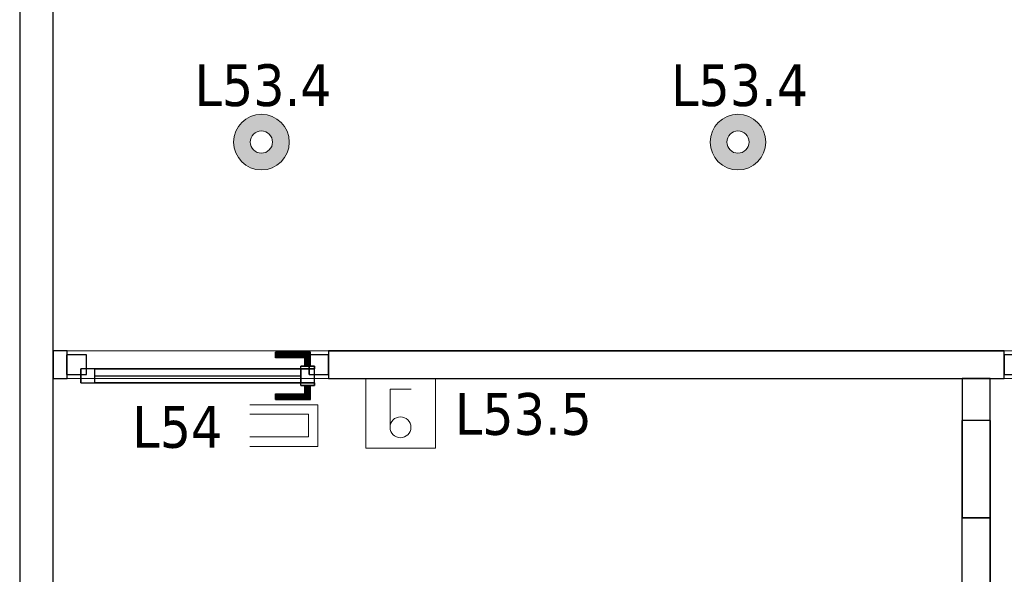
# Model space of a CAD drawing. Header units: metres. Extents: x 391.1 to 430.4, y 12.7 to 28.4.
# Tile 170 of 186: x 411.1 to 414.6, y 15.1 to 17.1. Entities that reach past the tile are written whole.
import ezdxf

# ---------------------------------------------------------------- set-up
doc = ezdxf.new("R2010")
doc.units = ezdxf.units.M
doc.layers.add('01_CARPINTERIA', color=5, linetype='Continuous', lineweight=25, true_color=0x0000ff)
for name, color, linetype, lineweight in [('A-DETL-GENF-OTLN', 7, 'Continuous', 18), ('A-GENM-____-OTLN', 7, 'Continuous', 18), ('A-WALL-____-MCUT', 7, 'Continuous', 25), ('A-WALL-____-OTLN', 7, 'Continuous', 25), ('E-ELEC-FIXT-IDEN', 7, 'Continuous', 30), ('E-LITE-____-IDEN', 7, 'Continuous', 30), ('E-LITE-EQPM-IDEN', 7, 'Continuous', 30)]:
    doc.layers.add(name, color=color, linetype=linetype, lineweight=lineweight)
doc.styles.add('Tahoma_4', font='tahoma.ttf', dxfattribs={"height": 0.15})

# ---------------------------------------------------------------- blocks, each defined once
blk = doc.blocks.new('Forma directa - LONDR55-XX_ZZ-ARQ-CAA-M3D-Londres55-155354-02_ENLLUMENAT_P0')
at = {"layer": '01_CARPINTERIA', "color": 161, "true_color": 0xaaaaff}
for p, q in [((0.0663, 0.1587), (0.065, 0.16)), ((0.065, 0.16), (0.065, 0.11)), ((0.065, 0.16), (0.0663, 0.1587)), ((0.19, 0.16), (0.065, 0.16)), ((0.07, 0.155), (0.0663, 0.1587)), ((0.0663, 0.1587), (0.0663, 0.11)), ((0.0663, 0.1587), (0.0663, 0.11)), ((0.0663, 0.1587), (0.07, 0.155)), ((0.19, 0.1587), (0.0663, 0.1587)), ((0.19, 0.1587), (0.0663, 0.1587)), ((0.075, 0.15), (0.07, 0.155)), ((0.07, 0.155), (0.07, 0.11)), ((0.07, 0.155), (0.07, 0.11)), ((0.07, 0.155), (0.075, 0.15)), ((0.19, 0.155), (0.07, 0.155)), ((0.19, 0.155), (0.07, 0.155)), ((0.075, 0.11), (0.075, 0.15)), ((0.075, 0.15), (0.075, 0.11)), ((0.075, 0.15), (0.08, 0.145)), ((0.08, 0.145), (0.075, 0.15)), ((0.075, 0.15), (0.19, 0.15)), ((0.19, 0.15), (0.075, 0.15)), ((0.08, 0.145), (0.08, 0.11)), ((0.08, 0.145), (0.0837, 0.1413)), ((0.0837, 0.1413), (0.08, 0.145)), ((0.08, 0.145), (0.08, 0.11)), ((0.19, 0.145), (0.08, 0.145)), ((0.19, 0.145), (0.08, 0.145)), ((0.19, 0.1587), (0.19, 0.16)), ((0.19, 0.16), (0.19, 0.1587)), ((0.19, 0.155), (0.19, 0.1587)), ((0.19, 0.1587), (0.19, 0.155)), ((0.19, 0.155), (0.19, 0.15)), ((0.19, 0.15), (0.19, 0.155)), ((0.19, 0.15), (0.19, 0.145)), ((0.19, 0.145), (0.19, 0.15)), ((0.19, 0.145), (0.19, 0.1413)), ((0.19, 0.1413), (0.19, 0.145)), ((0.1, 0.11), (0.05, 0.11)), ((0.05, 0.11), (0.1, 0.11)), ((0.05, 0.11), (0.05, 0.1)), ((0.05, 0.1), (0.05, 0.11)), ((0.0663, 0.11), (0.065, 0.11)), ((0.065, 0.11), (0.0663, 0.11)), ((0.07, 0.11), (0.0663, 0.11)), ((0.0663, 0.11), (0.07, 0.11)), ((0.075, 0.11), (0.07, 0.11)), ((0.07, 0.11), (0.075, 0.11)), ((0.08, 0.11), (0.075, 0.11)), ((0.075, 0.11), (0.08, 0.11)), ((0.08, 0.11), (0.0837, 0.11)), ((0.0837, 0.11), (0.08, 0.11)), ((0.0837, 0.1413), (0.0837, 0.11)), ((0.0837, 0.1413), (0.085, 0.14)), ((0.085, 0.14), (0.0837, 0.1413)), ((0.0837, 0.1413), (0.0837, 0.11)), ((0.19, 0.1413), (0.0837, 0.1413)), ((0.19, 0.1413), (0.0837, 0.1413)), ((0.0837, 0.11), (0.085, 0.11)), ((0.085, 0.11), (0.0837, 0.11)), ((0.085, 0.14), (0.085, 0.11)), ((0.19, 0.14), (0.085, 0.14)), ((0.1, 0.11), (0.1, 0.1)), ((0.1, 0.11), (0.1, 0.1)), ((0.19, 0.1413), (0.19, 0.14)), ((0.19, 0.14), (0.19, 0.1413)), ((0.1, 0.1), (0.05, 0.1)), ((0.05, 0.1), (0.1, 0.1)), ((0.1, 0.1), (0.05, 0.1)), ((0.05, 0.1), (0.05, 0.05)), ((0.1, 0.1), (0.05, 0.1)), ((0.05, 0.1), (0.05, 0.05)), ((0.1, 0.05), (0.1, 0.1)), ((0.1, 0.1), (0.1, 0.05)), ((0.1, 0.1), (0.84, 0.1)), ((0.84, 0.1), (0.1, 0.1)), ((0.1, 0.1), (0.1, 0.05)), ((0.1, 0.05), (0.1, 0.1)), ((0.84, 0.075), (0.1, 0.075)), ((0.84, 0.075), (0.1, 0.075)), ((0.84, 0.1), (0.84, 0.05)), ((0.84, 0.1), (0.84, 0.05)), ((0.89, 0.1), (0.84, 0.1)), ((0.84, 0.1), (0.84, 0.05)), ((0.89, 0.1), (0.84, 0.1)), ((0.84, 0.1), (0.84, 0.05)), ((0.89, 0.05), (0.89, 0.1)), ((0.89, 0.1), (0.89, 0.05)), ((0.07, 0.07), (0, 0.07)), ((0, 0.07), (0, 0)), ((0.07, 0.07), (0, 0.07)), ((0, 0.07), (0, 0)), ((0.05, 0.05), (0.1, 0.05)), ((0.05, 0.05), (0.1, 0.05)), ((0.05, 0.05), (0.1, 0.05)), ((0.1, 0.05), (0.05, 0.05)), ((0.05, 0.05), (0.05, 0.04)), ((0.05, 0.04), (0.05, 0.05)), ((0.05, 0.04), (0.1, 0.04)), ((0.1, 0.04), (0.05, 0.04)), ((0.0663, 0.04), (0.065, 0.04)), ((0.065, 0.04), (0.0663, 0.04)), ((0.065, 0.04), (0.065, -0.01)), ((0.07, 0.04), (0.0663, 0.04)), ((0.0663, 0.04), (0.07, 0.04)), ((0.0663, 0.04), (0.0663, -0.0087)), ((0.0663, 0.04), (0.0663, -0.0087)), ((0.07, 0), (0.07, 0.07)), ((0.07, 0.07), (0.07, 0)), ((0.07, 0.04), (0.075, 0.04)), ((0.075, 0.04), (0.07, 0.04)), ((0.07, 0.04), (0.07, -0.005)), ((0.07, 0.04), (0.07, -0.005)), ((0.075, 0.04), (0.08, 0.04)), ((0.08, 0.04), (0.075, 0.04)), ((0.075, 0), (0.075, 0.04)), ((0.075, 0.04), (0.075, 0)), ((0.08, 0.04), (0.0837, 0.04)), ((0.0837, 0.04), (0.08, 0.04)), ((0.08, 0.04), (0.08, 0.005)), ((0.08, 0.04), (0.08, 0.005)), ((0.0837, 0.04), (0.085, 0.04)), ((0.085, 0.04), (0.0837, 0.04)), ((0.0837, 0.04), (0.0837, 0.0087)), ((0.0837, 0.04), (0.0837, 0.0087)), ((0.085, 0.04), (0.085, 0.01)), ((0.1, 0.05), (0.1, 0.04)), ((0.1, 0.05), (0.1, 0.04)), ((0.1, 0.05), (0.84, 0.05)), ((0.84, 0.05), (0.1, 0.05)), ((0.84, 0.05), (0.89, 0.05)), ((0.84, 0.05), (0.89, 0.05)), ((0.94, 0.07), (0.87, 0.07)), ((0.87, 0.07), (0.87, 0)), ((0.94, 0.07), (0.87, 0.07)), ((0.87, 0.07), (0.87, 0)), ((0.94, 0), (0.94, 0.07)), ((0.94, 0.07), (0.94, 0)), ((0, 0), (0.07, 0)), ((0, 0), (0.07, 0)), ((0.075, 0), (0.07, -0.005)), ((0.08, 0.005), (0.075, 0)), ((0.075, 0), (0.08, 0.005)), ((0.19, 0), (0.075, 0)), ((0.075, 0), (0.19, 0)), ((0.0837, 0.0087), (0.08, 0.005)), ((0.08, 0.005), (0.0837, 0.0087)), ((0.08, 0.005), (0.19, 0.005)), ((0.08, 0.005), (0.19, 0.005)), ((0.085, 0.01), (0.0837, 0.0087)), ((0.0837, 0.0087), (0.085, 0.01)), ((0.0837, 0.0087), (0.19, 0.0087)), ((0.0837, 0.0087), (0.19, 0.0087)), ((0.085, 0.01), (0.19, 0.01)), ((0.19, 0.0087), (0.19, 0.01)), ((0.19, 0.01), (0.19, 0.0087)), ((0.19, 0.005), (0.19, 0.0087)), ((0.19, 0.0087), (0.19, 0.005)), ((0.19, 0.005), (0.19, 0)), ((0.19, 0), (0.19, 0.005)), ((0.19, 0), (0.19, -0.005)), ((0.19, -0.005), (0.19, 0)), ((0.87, 0), (0.94, 0)), ((0.87, 0), (0.94, 0)), ((0.065, -0.01), (0.0663, -0.0087)), ((0.0663, -0.0087), (0.065, -0.01)), ((0.065, -0.01), (0.19, -0.01)), ((0.0663, -0.0087), (0.07, -0.005)), ((0.07, -0.005), (0.0663, -0.0087)), ((0.0663, -0.0087), (0.19, -0.0087)), ((0.0663, -0.0087), (0.19, -0.0087)), ((0.07, -0.005), (0.075, 0)), ((0.07, -0.005), (0.19, -0.005)), ((0.07, -0.005), (0.19, -0.005)), ((0.19, -0.005), (0.19, -0.0087)), ((0.19, -0.0087), (0.19, -0.005)), ((0.19, -0.0087), (0.19, -0.01)), ((0.19, -0.01), (0.19, -0.0087))]:
    blk.add_line(p, q, dxfattribs=at)
blk = doc.blocks.new('Forma directa - Porta PB-155355-02_ENLLUMENAT_P0')
blk.add_blockref('Forma directa - LONDR55-XX_ZZ-ARQ-CAA-M3D-Londres55-155354-02_ENLLUMENAT_P0', (0, 0))
blk = doc.blocks.new('Family - Envans PB-155469-02_ENLLUMENAT_P0')
at = {"layer": 'A-WALL-____-OTLN', "color": 253, "true_color": 0xaaaaaa}
for p, q in [((0, 0.1), (0, 0)), ((0, 0.1), (0, 0.0414)), ((1.2571, 0.1), (0, 0.1)), ((0, 0.1), (2.4451, 0.1)), ((0, 0.1), (0, 0)), ((0, 0.1), (2.4451, 0.1)), ((1.2571, 0.1), (2.0951, 0.1)), ((2.4451, 0.1), (2.0951, 0.1)), ((2.0951, 0.1), (2.0951, 0.0001)), ((2.0951, 0.0001), (2.0951, 0.1)), ((2.4451, 0.1), (2.0951, 0.1)), ((2.0951, 0.06), (2.0951, 0.1)), ((2.4451, 0.0001), (2.4451, 0.1)), ((2.4451, 0), (2.4451, 0.1)), ((2.4451, 0), (2.4451, 0.1)), ((2.4451, 0.0001), (2.4451, 0.1)), ((0, 0.0414), (0, 0)), ((2.0951, 0.0001), (2.0951, 0.06)), ((2.0951, 0.0001), (2.4451, 0.0001)), ((2.4451, 0.0001), (2.0951, 0.0001)), ((2.2351, 0.0001), (2.0951, 0.0001)), ((2.4451, 0.0001), (2.2351, 0.0001)), ((2.4451, 0), (2.4451, 0.0001)), ((2.4451, 0), (2.4451, 0)), ((0, 0), (2.4451, 0)), ((0, 0), (1.4336, 0)), ((2.4451, 0), (0, 0)), ((1.4336, 0), (2.4451, 0))]:
    blk.add_line(p, q, dxfattribs=at)
at = {"layer": 'A-WALL-____-OTLN', "color": 253, "lineweight": 18, "true_color": 0xaaaaaa}
blk.add_line((0, 0), (2.4451, 0), dxfattribs=at)
blk = doc.blocks.new('Family - Mampara PB-155515-02_ENLLUMENAT_P0')
at = {"layer": 'A-WALL-____-MCUT', "color": 253, "true_color": 0xaaaaaa}
for p, q in [((3.0419, 0.1), (3.0419, 0)), ((5.4709, 0.1), (3.0419, 0.1)), ((5.4709, 0), (5.4709, 0.1)), ((6.4609, 0.1), (6.4109, 0.1)), ((6.4109, 0.1), (6.4109, 0)), ((6.4609, 0), (6.4609, 0.1)), ((3.0419, 0), (5.4709, 0)), ((6.4109, 0), (6.4609, 0))]:
    blk.add_line(p, q, dxfattribs=at)
at = {"layer": 'A-WALL-____-OTLN', "color": 253, "true_color": 0xaaaaaa}
for p, q in [((3.0419, 0.1), (3.0419, 0)), ((5.4709, 0.1), (3.0419, 0.1)), ((5.4709, 0), (5.4709, 0.1)), ((6.4609, 0.1), (6.4109, 0.1)), ((6.4109, 0.1), (6.4109, 0)), ((6.4609, 0), (6.4609, 0.1)), ((5.4709, 0), (3.0419, 0)), ((6.4109, 0), (6.4609, 0))]:
    blk.add_line(p, q, dxfattribs=at)
at = {"layer": 'A-WALL-____-OTLN', "color": 253, "lineweight": 18, "true_color": 0xaaaaaa}
blk.add_line((-0.0183, 0), (6.4609, 0), dxfattribs=at)
blk = doc.blocks.new('Family - Vano de puerta PB-155517-02_ENLLUMENAT_P0')
at = {"layer": 'A-GENM-____-OTLN', "color": 253, "true_color": 0xaaaaaa}
for p, q in [((414.6255, 15.8957), (414.6255, 15.7957)), ((415.5655, 15.8957), (414.6255, 15.8957)), ((414.6255, 15.8957), (414.6255, 15.7957)), ((414.6255, 15.8957), (415.5655, 15.8957)), ((415.5655, 15.7957), (415.5655, 15.8957)), ((415.5655, 15.8957), (415.5655, 15.7957)), ((414.6255, 15.7957), (415.5655, 15.7957)), ((415.5655, 15.7957), (414.6255, 15.7957))]:
    blk.add_line(p, q, dxfattribs=at)
blk = doc.blocks.new('Family - Vano de puerta PB-155519-02_ENLLUMENAT_P0')
at = {"layer": 'A-GENM-____-OTLN', "color": 253, "true_color": 0xaaaaaa}
for p, q in [((411.2564, 15.8957), (411.2564, 15.7957)), ((412.1964, 15.8957), (411.2564, 15.8957)), ((411.2564, 15.8957), (411.2564, 15.7957)), ((411.2564, 15.8957), (412.1964, 15.8957)), ((412.1964, 15.7957), (412.1964, 15.8957)), ((412.1964, 15.8957), (412.1964, 15.7957)), ((411.2564, 15.7957), (412.1964, 15.7957)), ((412.1964, 15.7957), (411.2564, 15.7957))]:
    blk.add_line(p, q, dxfattribs=at)
blk = doc.blocks.new('Family - Mampara PB-155821-02_ENLLUMENAT_P0')
at = {"layer": 'A-WALL-____-MCUT', "color": 253, "true_color": 0xaaaaaa}
for p, q in [((0, 0.1), (0, 0)), ((0.5, 0.1), (0, 0.1)), ((0.5, 0), (0.5, 0.1)), ((0, 0), (0.5, 0))]:
    blk.add_line(p, q, dxfattribs=at)
at = {"layer": 'A-WALL-____-OTLN', "color": 253, "true_color": 0xaaaaaa}
for p, q in [((0, 0.1), (0, 0)), ((0.5, 0.1), (0, 0.1)), ((0.5, 0), (0.5, 0.1)), ((0, 0), (0.5, 0))]:
    blk.add_line(p, q, dxfattribs=at)
at = {"layer": 'A-WALL-____-OTLN', "color": 253, "lineweight": 18, "true_color": 0xaaaaaa}
blk.add_line((0, 0), (0.5, 0), dxfattribs=at)
blk = doc.blocks.new('Forma directa - LONDR55-XX_ZZ-ARQ-CAA-M3D-Londres55-155926-02_ENLLUMENAT_P0')
at = {"layer": '01_CARPINTERIA', "color": 161, "true_color": 0xaaaaff}
for p, q in [((0.0663, 0.1587), (0.065, 0.16)), ((0.065, 0.16), (0.065, 0.11)), ((0.065, 0.16), (0.0663, 0.1587)), ((0.19, 0.16), (0.065, 0.16)), ((0.07, 0.155), (0.0663, 0.1587)), ((0.0663, 0.1587), (0.0663, 0.11)), ((0.0663, 0.1587), (0.0663, 0.11)), ((0.0663, 0.1587), (0.07, 0.155)), ((0.19, 0.1587), (0.0663, 0.1587)), ((0.19, 0.1587), (0.0663, 0.1587)), ((0.075, 0.15), (0.07, 0.155)), ((0.07, 0.155), (0.07, 0.11)), ((0.07, 0.155), (0.07, 0.11)), ((0.07, 0.155), (0.075, 0.15)), ((0.19, 0.155), (0.07, 0.155)), ((0.19, 0.155), (0.07, 0.155)), ((0.075, 0.11), (0.075, 0.15)), ((0.075, 0.15), (0.075, 0.11)), ((0.075, 0.15), (0.08, 0.145)), ((0.08, 0.145), (0.075, 0.15)), ((0.075, 0.15), (0.19, 0.15)), ((0.19, 0.15), (0.075, 0.15)), ((0.08, 0.145), (0.08, 0.11)), ((0.08, 0.145), (0.0837, 0.1413)), ((0.0837, 0.1413), (0.08, 0.145)), ((0.08, 0.145), (0.08, 0.11)), ((0.19, 0.145), (0.08, 0.145)), ((0.19, 0.145), (0.08, 0.145)), ((0.19, 0.1587), (0.19, 0.16)), ((0.19, 0.16), (0.19, 0.1587)), ((0.19, 0.155), (0.19, 0.1587)), ((0.19, 0.1587), (0.19, 0.155)), ((0.19, 0.155), (0.19, 0.15)), ((0.19, 0.15), (0.19, 0.155)), ((0.19, 0.15), (0.19, 0.145)), ((0.19, 0.145), (0.19, 0.15)), ((0.19, 0.145), (0.19, 0.1413)), ((0.19, 0.1413), (0.19, 0.145)), ((0.1, 0.11), (0.05, 0.11)), ((0.05, 0.11), (0.1, 0.11)), ((0.05, 0.11), (0.05, 0.1)), ((0.05, 0.1), (0.05, 0.11)), ((0.0663, 0.11), (0.065, 0.11)), ((0.065, 0.11), (0.0663, 0.11)), ((0.07, 0.11), (0.0663, 0.11)), ((0.0663, 0.11), (0.07, 0.11)), ((0.075, 0.11), (0.07, 0.11)), ((0.07, 0.11), (0.075, 0.11)), ((0.08, 0.11), (0.075, 0.11)), ((0.075, 0.11), (0.08, 0.11)), ((0.08, 0.11), (0.0837, 0.11)), ((0.0837, 0.11), (0.08, 0.11)), ((0.0837, 0.1413), (0.0837, 0.11)), ((0.0837, 0.1413), (0.085, 0.14)), ((0.085, 0.14), (0.0837, 0.1413)), ((0.0837, 0.1413), (0.0837, 0.11)), ((0.19, 0.1413), (0.0837, 0.1413)), ((0.19, 0.1413), (0.0837, 0.1413)), ((0.0837, 0.11), (0.085, 0.11)), ((0.085, 0.11), (0.0837, 0.11)), ((0.085, 0.14), (0.085, 0.11)), ((0.19, 0.14), (0.085, 0.14)), ((0.1, 0.11), (0.1, 0.1)), ((0.1, 0.11), (0.1, 0.1)), ((0.19, 0.1413), (0.19, 0.14)), ((0.19, 0.14), (0.19, 0.1413)), ((0.1, 0.1), (0.05, 0.1)), ((0.05, 0.1), (0.05, 0.05)), ((0.1, 0.1), (0.05, 0.1)), ((0.05, 0.1), (0.05, 0.05)), ((0.1, 0.1), (0.05, 0.1)), ((0.05, 0.1), (0.1, 0.1)), ((0.1, 0.1), (0.84, 0.1)), ((0.84, 0.1), (0.1, 0.1)), ((0.1, 0.1), (0.1, 0.05)), ((0.1, 0.05), (0.1, 0.1)), ((0.1, 0.05), (0.1, 0.1)), ((0.1, 0.1), (0.1, 0.05)), ((0.84, 0.075), (0.1, 0.075)), ((0.84, 0.075), (0.1, 0.075)), ((0.89, 0.1), (0.84, 0.1)), ((0.84, 0.1), (0.84, 0.05)), ((0.89, 0.1), (0.84, 0.1)), ((0.84, 0.1), (0.84, 0.05)), ((0.84, 0.1), (0.84, 0.05)), ((0.84, 0.1), (0.84, 0.05)), ((0.89, 0.05), (0.89, 0.1)), ((0.89, 0.1), (0.89, 0.05)), ((0.07, 0.07), (0, 0.07)), ((0, 0.07), (0, 0)), ((0.07, 0.07), (0, 0.07)), ((0, 0.07), (0, 0)), ((0.05, 0.05), (0.1, 0.05)), ((0.1, 0.05), (0.05, 0.05)), ((0.05, 0.05), (0.05, 0.04)), ((0.05, 0.04), (0.05, 0.05)), ((0.05, 0.05), (0.1, 0.05)), ((0.05, 0.05), (0.1, 0.05)), ((0.05, 0.04), (0.1, 0.04)), ((0.1, 0.04), (0.05, 0.04)), ((0.0663, 0.04), (0.065, 0.04)), ((0.065, 0.04), (0.0663, 0.04)), ((0.065, 0.04), (0.065, -0.01)), ((0.07, 0.04), (0.0663, 0.04)), ((0.0663, 0.04), (0.07, 0.04)), ((0.0663, 0.04), (0.0663, -0.0087)), ((0.0663, 0.04), (0.0663, -0.0087)), ((0.07, 0), (0.07, 0.07)), ((0.07, 0.07), (0.07, 0)), ((0.07, 0.04), (0.075, 0.04)), ((0.075, 0.04), (0.07, 0.04)), ((0.07, 0.04), (0.07, -0.005)), ((0.07, 0.04), (0.07, -0.005)), ((0.075, 0.04), (0.08, 0.04)), ((0.08, 0.04), (0.075, 0.04)), ((0.075, 0), (0.075, 0.04)), ((0.075, 0.04), (0.075, 0)), ((0.08, 0.04), (0.0837, 0.04)), ((0.0837, 0.04), (0.08, 0.04)), ((0.08, 0.04), (0.08, 0.005)), ((0.08, 0.04), (0.08, 0.005)), ((0.0837, 0.04), (0.085, 0.04)), ((0.085, 0.04), (0.0837, 0.04)), ((0.0837, 0.04), (0.0837, 0.0087)), ((0.0837, 0.04), (0.0837, 0.0087)), ((0.085, 0.04), (0.085, 0.01)), ((0.1, 0.05), (0.1, 0.04)), ((0.1, 0.05), (0.1, 0.04)), ((0.1, 0.05), (0.84, 0.05)), ((0.84, 0.05), (0.1, 0.05)), ((0.84, 0.05), (0.89, 0.05)), ((0.84, 0.05), (0.89, 0.05)), ((0.94, 0.07), (0.87, 0.07)), ((0.87, 0.07), (0.87, 0)), ((0.94, 0.07), (0.87, 0.07)), ((0.87, 0.07), (0.87, 0)), ((0.94, 0), (0.94, 0.07)), ((0.94, 0.07), (0.94, 0)), ((0, 0), (0.07, 0)), ((0, 0), (0.07, 0)), ((0.075, 0), (0.07, -0.005)), ((0.08, 0.005), (0.075, 0)), ((0.075, 0), (0.08, 0.005)), ((0.19, 0), (0.075, 0)), ((0.075, 0), (0.19, 0)), ((0.0837, 0.0087), (0.08, 0.005)), ((0.08, 0.005), (0.0837, 0.0087)), ((0.08, 0.005), (0.19, 0.005)), ((0.08, 0.005), (0.19, 0.005)), ((0.085, 0.01), (0.0837, 0.0087)), ((0.0837, 0.0087), (0.085, 0.01)), ((0.0837, 0.0087), (0.19, 0.0087)), ((0.0837, 0.0087), (0.19, 0.0087)), ((0.085, 0.01), (0.19, 0.01)), ((0.19, 0.0087), (0.19, 0.01)), ((0.19, 0.01), (0.19, 0.0087)), ((0.19, 0.005), (0.19, 0.0087)), ((0.19, 0.0087), (0.19, 0.005)), ((0.19, 0.005), (0.19, 0)), ((0.19, 0), (0.19, 0.005)), ((0.19, 0), (0.19, -0.005)), ((0.19, -0.005), (0.19, 0)), ((0.87, 0), (0.94, 0)), ((0.87, 0), (0.94, 0)), ((0.065, -0.01), (0.0663, -0.0087)), ((0.0663, -0.0087), (0.065, -0.01)), ((0.065, -0.01), (0.19, -0.01)), ((0.0663, -0.0087), (0.07, -0.005)), ((0.07, -0.005), (0.0663, -0.0087)), ((0.0663, -0.0087), (0.19, -0.0087)), ((0.0663, -0.0087), (0.19, -0.0087)), ((0.07, -0.005), (0.075, 0)), ((0.07, -0.005), (0.19, -0.005)), ((0.07, -0.005), (0.19, -0.005)), ((0.19, -0.005), (0.19, -0.0087)), ((0.19, -0.0087), (0.19, -0.005)), ((0.19, -0.0087), (0.19, -0.01)), ((0.19, -0.01), (0.19, -0.0087))]:
    blk.add_line(p, q, dxfattribs=at)
blk = doc.blocks.new('Forma directa - Porta PB-155927-02_ENLLUMENAT_P0')
blk.add_blockref('Forma directa - LONDR55-XX_ZZ-ARQ-CAA-M3D-Londres55-155926-02_ENLLUMENAT_P0', (0, 0))
blk = doc.blocks.new('Family - Envans PB-155945-02_ENLLUMENAT_P0')
at = {"layer": 'A-WALL-____-MCUT', "color": 253, "true_color": 0xaaaaaa}
for p, q in [((6.9002, 0.12), (0, 0.12)), ((0, 0), (6.9002, 0))]:
    blk.add_line(p, q, dxfattribs=at)
at = {"layer": 'A-WALL-____-OTLN', "color": 253, "true_color": 0xaaaaaa}
for p, q in [((6.9002, 0.12), (0, 0.12)), ((0, 0), (6.9002, 0))]:
    blk.add_line(p, q, dxfattribs=at)
at = {"layer": 'A-WALL-____-OTLN', "color": 253, "lineweight": 18, "true_color": 0xaaaaaa}
blk.add_line((0, 0), (6.9002, 0), dxfattribs=at)
blk = doc.blocks.new('LONDR55-XX_ZZ-ARQ-CAA-M3D-Londres55_ifc-1-02_ENLLUMENAT_P0')
at = {"layer": '01_CARPINTERIA', "color": 253, "lineweight": 18, "true_color": 0xaaaaaa, "rotation": 180}
for name, p in [('Forma directa - Porta PB-155927-02_ENLLUMENAT_P0', (412.1964, 15.8807)), ('Forma directa - Porta PB-155355-02_ENLLUMENAT_P0', (415.5655, 15.8807))]:
    blk.add_blockref(name, p, dxfattribs=at)
at = {"layer": 'A-GENM-____-OTLN', "color": 253, "lineweight": 18, "true_color": 0xaaaaaa}
for name in ['Family - Vano de puerta PB-155519-02_ENLLUMENAT_P0', 'Family - Vano de puerta PB-155517-02_ENLLUMENAT_P0']:
    blk.add_blockref(name, (0, 0), dxfattribs=at)
at = {"layer": 'A-WALL-____-OTLN', "color": 253, "lineweight": 18, "true_color": 0xaaaaaa}
for name, p, rotation in [('Family - Envans PB-155945-02_ENLLUMENAT_P0', (411.2064, 13.2006), 90), ('Family - Mampara PB-155515-02_ENLLUMENAT_P0', (417.6674, 15.8957), 180), ('Family - Mampara PB-155821-02_ENLLUMENAT_P0', (414.5745, 15.2957), 90.01133880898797), ('Family - Envans PB-155469-02_ENLLUMENAT_P0', (414.575, 13.2006), 90.0113330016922)]:
    blk.add_blockref(name, p, dxfattribs=dict(at, rotation=rotation))
blk = doc.blocks.new('ZYR_06_03 Emer Sostre Rect - 01 Emergencia Superficie 01-829055-02_ENLLUMENAT_P0')
at = {"layer": 'A-DETL-GENF-OTLN', "color": 6, "true_color": 0xff00ff}
for p, q in [((-0.15, 0.075), (0.15, 0.075)), ((-0.15, -0.075), (-0.15, 0.075)), ((0.15, 0.075), (0.15, -0.075)), ((-0.1157, 0.0407), (0.1157, 0.0407)), ((-0.1157, -0.0407), (-0.1157, 0.0407)), ((0.1157, 0.0407), (0.1157, -0.0407)), ((0.1157, -0.0407), (-0.1157, -0.0407)), ((0.15, -0.075), (-0.15, -0.075))]:
    blk.add_line(p, q, dxfattribs=at)
blk = doc.blocks.new('ZYR_06_02_02 Down Superficie - L 02-834884-02_ENLLUMENAT_P0')
at = {"layer": 'A-DETL-GENF-OTLN', "true_color": 0x00c400}
h = blk.add_hatch(color=92, dxfattribs=at)
h.paths.add_polyline_path([(0, -0.1), (0.0259, -0.0966), (0.05, -0.0866), (0.0707, -0.0707), (0.0866, -0.05), (0.0966, -0.0259), (0.1, 0), (0.0966, 0.0259), (0.0866, 0.05), (0.0707, 0.0707), (0.05, 0.0866), (0.0259, 0.0966), (0, 0.1), (-0.0259, 0.0966), (-0.05, 0.0866), (-0.0707, 0.0707), (-0.0866, 0.05), (-0.0966, 0.0259), (-0.1, 0), (-0.0966, -0.0259), (-0.0866, -0.05), (-0.0707, -0.0707), (-0.05, -0.0866), (-0.0259, -0.0966)])
h.paths.add_polyline_path([(0, -0.04), (-0.0104, -0.0386), (-0.02, -0.0346), (-0.0283, -0.0283), (-0.0346, -0.02), (-0.0386, -0.0104), (-0.04, 0), (-0.0386, 0.0104), (-0.0346, 0.02), (-0.0283, 0.0283), (-0.02, 0.0346), (-0.0104, 0.0386), (0, 0.04), (0.0104, 0.0386), (0.02, 0.0346), (0.0283, 0.0283), (0.0346, 0.02), (0.0386, 0.0104), (0.04, 0), (0.0386, -0.0104), (0.0346, -0.02), (0.0283, -0.0283), (0.02, -0.0346), (0.0104, -0.0386)])
at = {"layer": 'A-DETL-GENF-OTLN', "color": 92, "true_color": 0x00c400}
for radius in [0.1, 0.04]:
    blk.add_circle((0, 0), radius, dxfattribs=at)
for radius, start, end in [(0.1, 360, 180), (0.04, 0, 180), (0.1, 180, 360), (0.04, 180, 0)]:
    blk.add_arc((0, 0), radius, start, end, dxfattribs=at)
blk = doc.blocks.new('ZYR_06_01 Mecanismes - 01 Interruptor-862468-02_ENLLUMENAT_P0')
at = {"layer": 'A-DETL-GENF-OTLN', "color": 92, "true_color": 0x00c400}
for p, q in [((-0.1355, 0), (0.1145, 0)), ((-0.1355, -0.25), (-0.1355, 0)), ((0.1145, 0), (0.1145, -0.25)), ((-0.0485, -0.038), (0.0275, -0.038)), ((-0.0485, -0.175), (-0.0485, -0.038)), ((0.1145, -0.25), (-0.1355, -0.25))]:
    blk.add_line(p, q, dxfattribs=at)
blk.add_circle((-0.011, -0.175), 0.0375, dxfattribs=at)

msp = doc.modelspace()

# ---------------------------------------------------------------- block references
at = {"lineweight": 5}
msp.add_blockref('LONDR55-XX_ZZ-ARQ-CAA-M3D-Londres55_ifc-1-02_ENLLUMENAT_P0', (0, 0), dxfattribs=at)
at = {"layer": 'A-DETL-GENF-OTLN', "color": 92, "true_color": 0x00c400}
for name, p in [('ZYR_06_02_02 Down Superficie - L 02-834884-02_ENLLUMENAT_P0', (411.9553, 16.6457)), ('ZYR_06_02_02 Down Superficie - L 02-834884-02_ENLLUMENAT_P0', (413.6682, 16.6457)), ('ZYR_06_01 Mecanismes - 01 Interruptor-862468-02_ENLLUMENAT_P0', (412.4662, 15.7957))]:
    msp.add_blockref(name, p, dxfattribs=at)
at = {"layer": 'A-DETL-GENF-OTLN', "color": 6, "true_color": 0xff00ff}
msp.add_blockref('ZYR_06_03 Emer Sostre Rect - 01 Emergencia Superficie 01-829055-02_ENLLUMENAT_P0', (412.0084, 15.6268), dxfattribs=at)

# ---------------------------------------------------------------- texts
at = {"layer": 'E-LITE-EQPM-IDEN', "char_height": 0.15, "width": 0.58924, "attachment_point": 1, "style": 'Tahoma_4'}
for insert in [(411.7148, 16.9253), (413.4277, 16.9253)]:
    msp.add_mtext('L53.4', dxfattribs=dict(at, insert=insert))

# ---------------------------------------------------------------- next in the draw order: texts
at = {"layer": 'E-ELEC-FIXT-IDEN', "insert": (412.6505, 15.7437), "char_height": 0.15, "width": 0.58924, "attachment_point": 1, "style": 'Tahoma_4', "bg_fill": 3, "box_fill_scale": 1.25, "bg_fill_color": 256, "bg_fill_true_color": 13158600, "bg_fill_transparency": 0}
msp.add_mtext('L53.5', dxfattribs=at)
at = {"layer": 'E-LITE-____-IDEN', "insert": (411.4912, 15.6973), "char_height": 0.15, "width": 0.38481, "attachment_point": 1, "style": 'Tahoma_4', "bg_fill": 3, "box_fill_scale": 1.25, "bg_fill_color": 256, "bg_fill_true_color": 13158600, "bg_fill_transparency": 0}
msp.add_mtext('L54', dxfattribs=at)

doc.saveas('drawing.dxf')
